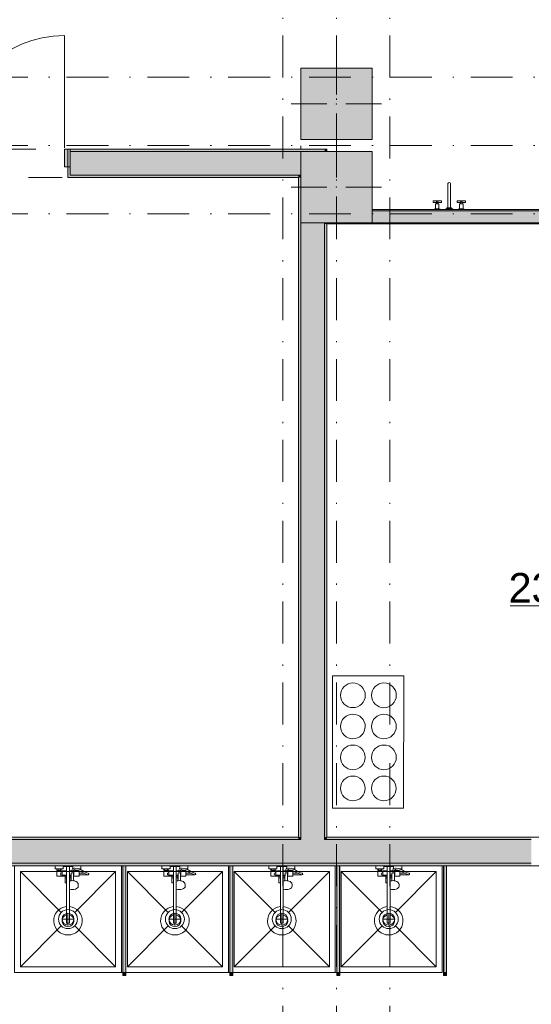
# Model space of a CAD drawing. Header units: millimetres. Extents: x 0 to 1184, y 0 to 836.
# Tile 41 of 61: x 775 to 818, y 287 to 370. Entities that reach past the tile are written whole.
import ezdxf
from ezdxf.xclip import XClip

# ---------------------------------------------------------------- set-up
doc = ezdxf.new("R2010")
doc.units = ezdxf.units.MM
doc.header["$MEASUREMENT"] = 0
doc.header["$XCLIPFRAME"] = 0
doc.linetypes.add('Штриховая', pattern=[5.644444, 2.822222, -2.822222])
doc.linetypes.add('Штрихпунктирная', pattern=[6.702778, 3.527778, -1.763889, 0, -1.411111])
for name, color, linetype in [('Интерьер - Оборудование', 7, 'Continuous'), ('Интерьер - Сантехника', 7, 'Continuous'), ('Конструктив - Колонны', 7, 'Continuous'), ('Конструктив - Навесные Стены', 7, 'Continuous'), ('Конструктив - Стены Блок 100 нов', 7, 'Continuous'), ('Конструктив - Стены Блок 200 нов', 7, 'Continuous'), ('Элемент Модели - Зона', 7, 'Continuous'), ('Элемент Модели - Оси', 7, 'Continuous')]:
    doc.layers.add(name, color=color, linetype=linetype)
doc.styles.add('СГЕНЕРИР_СТИЛЬ_3', font='txt')

# ---------------------------------------------------------------- blocks, each defined once
blk = doc.blocks.new('Чертеж_4_4', base_point=(-278.479, 89.564))
at = {"layer": 'Интерьер - Оборудование', "linetype": 'Continuous', "lineweight": 0, "true_color": 0x000000}
for points in [[(783.788, 298.965), (783.548, 298.965), (783.548, 289.965), (783.788, 289.965)], [(792.788, 298.965), (792.548, 298.965), (792.548, 289.965), (792.788, 289.965)], [(801.788, 298.965), (801.548, 298.965), (801.548, 289.965), (801.788, 289.965)], [(810.788, 298.965), (810.548, 298.965), (810.548, 289.965), (810.788, 289.965)]]:
    blk.add_hatch(color=18, dxfattribs=at).paths.add_polyline_path(points)
at = {"layer": 'Интерьер - Оборудование', "linetype": 'Continuous', "lineweight": 0, "true_color": 0x666666}
for points in [[(783.793, 289.715), (783.793, 289.965), (783.543, 289.965), (783.543, 289.715)], [(792.793, 289.715), (792.793, 289.965), (792.543, 289.965), (792.543, 289.715)], [(801.793, 289.715), (801.793, 289.965), (801.543, 289.965), (801.543, 289.715)], [(810.793, 289.715), (810.793, 289.965), (810.543, 289.965), (810.543, 289.715)]]:
    blk.add_hatch(color=251, dxfattribs=at).paths.add_polyline_path(points)
at = {"layer": 'Конструктив - Колонны', "linetype": 'Continuous', "lineweight": 0, "true_color": 0x000000}
for points in [[(798.521, 360.064), (804.521, 360.064), (804.521, 366.064), (798.521, 366.064)], [(798.521, 353.064), (804.521, 353.064), (804.521, 359.064), (798.521, 359.064)]]:
    blk.add_hatch(color=18, dxfattribs=at).paths.add_polyline_path(points)
at = {"layer": 'Конструктив - Навесные Стены', "linetype": 'Continuous', "lineweight": 0, "true_color": 0x000000}
blk.add_hatch(color=18, dxfattribs=at).paths.add_polyline_path([(778.621, 357.764), (779.121, 357.764), (779.121, 359.264), (778.621, 359.264)])
at = {"layer": 'Конструктив - Стены Блок 100 нов', "linetype": 'Continuous', "lineweight": 0, "true_color": 0x000000}
for points in [[(845.321, 354.164), (804.521, 354.164), (804.521, 354.064), (845.321, 354.064)], [(804.521, 353.064), (845.321, 353.064), (845.321, 354.064), (804.521, 354.064)], [(800.721, 352.964), (845.321, 352.964), (845.321, 353.064), (800.721, 353.064)]]:
    blk.add_hatch(color=18, dxfattribs=at).paths.add_polyline_path(points)
at = {"layer": 'Конструктив - Стены Блок 200 нов', "linetype": 'Continuous', "lineweight": 0, "true_color": 0x000000}
for points in [[(779.121, 356.864), (779.121, 357.064), (779.121, 359.264), (778.921, 359.264), (778.921, 356.864)], [(779.121, 359.264), (779.121, 359.064), (800.521, 359.064), (800.521, 359.264)], [(779.121, 357.064), (798.521, 357.064), (798.521, 359.064), (779.121, 359.064)], [(800.521, 359.264), (800.521, 359.064), (800.721, 359.264)], [(800.521, 359.064), (800.721, 359.064), (800.721, 359.264)], [(779.121, 356.864), (798.321, 356.864), (798.321, 357.064), (779.121, 357.064)], [(798.321, 356.864), (798.521, 357.064), (798.321, 357.064)], [(798.321, 356.864), (798.521, 356.864), (798.521, 357.064)], [(798.321, 356.864), (798.321, 301.365), (798.521, 301.365), (798.521, 356.864)], [(798.521, 353.064), (798.521, 301.365), (800.521, 301.365), (800.521, 353.064)], [(800.521, 353.064), (800.521, 352.964), (800.721, 352.964), (800.721, 353.064)], [(800.521, 352.964), (800.521, 301.365), (800.721, 301.365), (800.721, 352.964)], [(798.321, 301.365), (714.721, 301.365), (714.721, 301.165), (798.321, 301.165)], [(798.521, 301.165), (714.721, 301.165), (714.721, 299.165), (798.521, 299.165)], [(798.321, 301.165), (798.521, 301.165), (798.521, 301.365), (798.321, 301.365)], [(798.521, 301.165), (800.521, 301.165), (800.521, 301.365), (798.521, 301.365)], [(798.521, 299.165), (800.521, 299.165), (800.521, 301.165), (798.521, 301.165)], [(800.521, 301.165), (800.721, 301.165), (800.721, 301.365), (800.521, 301.365)], [(800.521, 301.165), (800.521, 299.165), (817.923, 299.165), (817.923, 300.115), (817.923, 301.165)], [(800.721, 301.165), (817.923, 301.165), (817.923, 301.365), (800.721, 301.365)], [(714.721, 298.965), (817.923, 298.965), (817.923, 299.165), (714.721, 299.165)]]:
    blk.add_hatch(color=18, dxfattribs=at).paths.add_polyline_path(points)
at = {"layer": 'Интерьер - Оборудование', "color": 7, "linetype": 'Continuous', "lineweight": 15}
for p, q in [((809.934, 354.774), (809.953, 354.793)), ((809.934, 354.664), (810.064, 354.664)), ((810.064, 354.774), (810.045, 354.793)), ((811.964, 354.774), (811.983, 354.793)), ((812.094, 354.664), (811.964, 354.664)), ((812.094, 354.774), (812.075, 354.793)), ((810.174, 354.199), (809.824, 354.199)), ((809.849, 354.234), (810.149, 354.234)), ((811.854, 354.199), (812.204, 354.199)), ((812.179, 354.234), (811.879, 354.234)), ((777.993, 298.705), (778.353, 298.705)), ((778.033, 298.565), (778.313, 298.565)), ((778.033, 298.485), (778.313, 298.485)), ((778.083, 298.705), (778.083, 298.565)), ((778.263, 298.705), (778.263, 298.565)), ((778.423, 298.485), (778.423, 298.165)), ((778.803, 298.885), (779.043, 298.885)), ((778.803, 298.525), (778.803, 297.515)), ((779.043, 296.995), (779.043, 298.525)), ((779.188, 297.875), (779.193, 298.297)), ((779.193, 298.297), (779.195, 298.313)), ((779.195, 298.313), (779.202, 298.329)), ((779.202, 298.329), (779.213, 298.342)), ((779.213, 298.342), (779.228, 298.352)), ((779.228, 298.352), (779.243, 298.357)), ((779.367, 298.525), (779.229, 298.525)), ((779.267, 298.369), (779.243, 298.358)), ((779.243, 298.358), (779.243, 298.357)), ((779.243, 298.357), (779.245, 298.358)), ((779.245, 298.358), (779.263, 298.36)), ((779.263, 298.36), (779.323, 298.36)), ((779.293, 298.373), (779.267, 298.369)), ((779.319, 298.369), (779.293, 298.373)), ((779.343, 298.358), (779.319, 298.369)), ((779.323, 298.36), (779.341, 298.358)), ((779.338, 298.735), (779.333, 298.733)), ((779.35, 298.738), (779.338, 298.735)), ((779.341, 298.358), (779.343, 298.357)), ((779.343, 298.358), (779.343, 298.357)), ((779.343, 298.357), (779.358, 298.352)), ((779.482, 298.76), (779.35, 298.738)), ((779.358, 298.352), (779.372, 298.342)), ((779.372, 298.342), (779.384, 298.329)), ((779.384, 298.329), (779.391, 298.313)), ((779.391, 298.313), (779.393, 298.297)), ((779.395, 298.085), (779.393, 298.297)), ((779.423, 298.165), (779.423, 298.485)), ((779.423, 298.445), (779.423, 298.472)), ((779.423, 298.414), (779.423, 298.445)), ((779.423, 298.38), (779.423, 298.414)), ((779.495, 298.76), (779.482, 298.76)), ((779.506, 298.627), (779.491, 298.629)), ((779.54, 298.752), (779.495, 298.76)), ((779.698, 298.59), (779.506, 298.627)), ((779.533, 298.565), (779.583, 298.565)), ((779.813, 298.485), (779.533, 298.485)), ((779.733, 298.715), (779.54, 298.752)), ((779.583, 298.612), (779.583, 298.565)), ((779.583, 298.565), (779.763, 298.565)), ((779.813, 298.549), (779.698, 298.59)), ((779.853, 298.672), (779.733, 298.715)), ((779.744, 298.71), (779.744, 298.71)), ((779.76, 298.705), (779.853, 298.705)), ((779.763, 298.567), (779.763, 298.565)), ((779.763, 298.565), (779.767, 298.565)), ((779.853, 298.33), (779.853, 298.2)), ((780.457, 298.248), (780.267, 298.33)), ((780.593, 298.203), (780.457, 298.248)), ((783.543, 289.965), (783.543, 298.965)), ((783.543, 298.965), (783.548, 298.965)), ((783.793, 298.965), (783.788, 298.965)), ((783.793, 289.965), (783.793, 298.965)), ((786.993, 298.705), (787.353, 298.705)), ((787.033, 298.565), (787.313, 298.565)), ((787.033, 298.485), (787.313, 298.485)), ((787.083, 298.705), (787.083, 298.565)), ((787.263, 298.705), (787.263, 298.565)), ((787.423, 298.485), (787.423, 298.165)), ((787.803, 298.885), (788.043, 298.885)), ((787.803, 298.525), (787.803, 297.515)), ((788.043, 296.995), (788.043, 298.525)), ((788.188, 297.875), (788.193, 298.297)), ((788.193, 298.297), (788.195, 298.313)), ((788.195, 298.313), (788.202, 298.329)), ((788.202, 298.329), (788.213, 298.342)), ((788.213, 298.342), (788.228, 298.352)), ((788.228, 298.352), (788.243, 298.357)), ((788.367, 298.525), (788.229, 298.525)), ((788.267, 298.369), (788.243, 298.358)), ((788.243, 298.358), (788.243, 298.357)), ((788.243, 298.357), (788.245, 298.358)), ((788.245, 298.358), (788.263, 298.36)), ((788.263, 298.36), (788.323, 298.36)), ((788.293, 298.373), (788.267, 298.369)), ((788.319, 298.369), (788.293, 298.373)), ((788.343, 298.358), (788.319, 298.369)), ((788.323, 298.36), (788.341, 298.358)), ((788.338, 298.735), (788.333, 298.733)), ((788.35, 298.738), (788.338, 298.735)), ((788.341, 298.358), (788.343, 298.357)), ((788.343, 298.358), (788.343, 298.357)), ((788.343, 298.357), (788.358, 298.352)), ((788.482, 298.76), (788.35, 298.738)), ((788.358, 298.352), (788.372, 298.342)), ((788.372, 298.342), (788.384, 298.329)), ((788.384, 298.329), (788.391, 298.313)), ((788.391, 298.313), (788.393, 298.297)), ((788.395, 298.085), (788.393, 298.297)), ((788.423, 298.165), (788.423, 298.485)), ((788.423, 298.445), (788.423, 298.472)), ((788.423, 298.414), (788.423, 298.445)), ((788.423, 298.38), (788.423, 298.414)), ((788.495, 298.76), (788.482, 298.76)), ((788.506, 298.627), (788.491, 298.629)), ((788.54, 298.752), (788.495, 298.76)), ((788.698, 298.59), (788.506, 298.627)), ((788.533, 298.565), (788.583, 298.565)), ((788.813, 298.485), (788.533, 298.485)), ((788.733, 298.715), (788.54, 298.752)), ((788.583, 298.612), (788.583, 298.565)), ((788.583, 298.565), (788.763, 298.565)), ((788.813, 298.549), (788.698, 298.59)), ((788.853, 298.672), (788.733, 298.715)), ((788.744, 298.71), (788.744, 298.71)), ((788.76, 298.705), (788.853, 298.705)), ((788.763, 298.567), (788.763, 298.565)), ((788.763, 298.565), (788.767, 298.565)), ((788.853, 298.33), (788.853, 298.2)), ((789.457, 298.248), (789.267, 298.33)), ((789.593, 298.203), (789.457, 298.248)), ((792.543, 289.965), (792.543, 298.965)), ((792.543, 298.965), (792.548, 298.965)), ((792.793, 298.965), (792.788, 298.965)), ((792.793, 289.965), (792.793, 298.965)), ((795.993, 298.705), (796.353, 298.705)), ((796.033, 298.565), (796.313, 298.565)), ((796.033, 298.485), (796.313, 298.485)), ((796.083, 298.705), (796.083, 298.565)), ((796.263, 298.705), (796.263, 298.565)), ((796.423, 298.485), (796.423, 298.165)), ((796.803, 298.885), (797.043, 298.885)), ((796.803, 298.525), (796.803, 297.515)), ((797.043, 296.995), (797.043, 298.525)), ((797.188, 297.875), (797.193, 298.297)), ((797.193, 298.297), (797.195, 298.313)), ((797.195, 298.313), (797.202, 298.329)), ((797.202, 298.329), (797.213, 298.342)), ((797.213, 298.342), (797.228, 298.352)), ((797.228, 298.352), (797.243, 298.357)), ((797.367, 298.525), (797.229, 298.525)), ((797.267, 298.369), (797.243, 298.358)), ((797.243, 298.358), (797.243, 298.357)), ((797.243, 298.357), (797.245, 298.358)), ((797.245, 298.358), (797.263, 298.36)), ((797.263, 298.36), (797.323, 298.36)), ((797.293, 298.373), (797.267, 298.369)), ((797.319, 298.369), (797.293, 298.373)), ((797.343, 298.358), (797.319, 298.369)), ((797.323, 298.36), (797.341, 298.358)), ((797.338, 298.735), (797.333, 298.733)), ((797.35, 298.738), (797.338, 298.735)), ((797.341, 298.358), (797.343, 298.357)), ((797.343, 298.358), (797.343, 298.357)), ((797.343, 298.357), (797.358, 298.352)), ((797.482, 298.76), (797.35, 298.738)), ((797.358, 298.352), (797.372, 298.342)), ((797.372, 298.342), (797.384, 298.329)), ((797.384, 298.329), (797.391, 298.313)), ((797.391, 298.313), (797.393, 298.297)), ((797.395, 298.085), (797.393, 298.297)), ((797.423, 298.165), (797.423, 298.485)), ((797.423, 298.445), (797.423, 298.472)), ((797.423, 298.414), (797.423, 298.445)), ((797.423, 298.38), (797.423, 298.414)), ((797.495, 298.76), (797.482, 298.76)), ((797.506, 298.627), (797.491, 298.629)), ((797.54, 298.752), (797.495, 298.76)), ((797.698, 298.59), (797.506, 298.627)), ((797.533, 298.565), (797.583, 298.565)), ((797.813, 298.485), (797.533, 298.485)), ((797.733, 298.715), (797.54, 298.752)), ((797.583, 298.612), (797.583, 298.565)), ((797.583, 298.565), (797.763, 298.565)), ((797.813, 298.549), (797.698, 298.59)), ((797.853, 298.672), (797.733, 298.715)), ((797.744, 298.71), (797.744, 298.71)), ((797.76, 298.705), (797.853, 298.705)), ((797.763, 298.567), (797.763, 298.565)), ((797.763, 298.565), (797.767, 298.565)), ((797.853, 298.33), (797.853, 298.2)), ((798.457, 298.248), (798.267, 298.33)), ((798.593, 298.203), (798.457, 298.248)), ((801.543, 289.965), (801.543, 298.965)), ((801.543, 298.965), (801.548, 298.965)), ((801.793, 298.965), (801.788, 298.965)), ((801.793, 289.965), (801.793, 298.965)), ((804.993, 298.705), (805.353, 298.705)), ((805.033, 298.565), (805.313, 298.565)), ((805.033, 298.485), (805.313, 298.485)), ((805.083, 298.705), (805.083, 298.565)), ((805.263, 298.705), (805.263, 298.565)), ((805.423, 298.485), (805.423, 298.165)), ((805.803, 298.885), (806.043, 298.885)), ((805.803, 298.525), (805.803, 297.515)), ((806.043, 296.995), (806.043, 298.525)), ((806.188, 297.875), (806.193, 298.297)), ((806.193, 298.297), (806.195, 298.313)), ((806.195, 298.313), (806.202, 298.329)), ((806.202, 298.329), (806.213, 298.342)), ((806.213, 298.342), (806.228, 298.352)), ((806.228, 298.352), (806.243, 298.357)), ((806.367, 298.525), (806.229, 298.525)), ((806.267, 298.369), (806.243, 298.358)), ((806.243, 298.358), (806.243, 298.357)), ((806.243, 298.357), (806.245, 298.358)), ((806.245, 298.358), (806.263, 298.36)), ((806.263, 298.36), (806.323, 298.36)), ((806.293, 298.373), (806.267, 298.369)), ((806.319, 298.369), (806.293, 298.373)), ((806.343, 298.358), (806.319, 298.369)), ((806.323, 298.36), (806.341, 298.358)), ((806.338, 298.735), (806.333, 298.733)), ((806.35, 298.738), (806.338, 298.735)), ((806.341, 298.358), (806.343, 298.357)), ((806.343, 298.358), (806.343, 298.357)), ((806.343, 298.357), (806.358, 298.352)), ((806.482, 298.76), (806.35, 298.738)), ((806.358, 298.352), (806.372, 298.342)), ((806.372, 298.342), (806.384, 298.329)), ((806.384, 298.329), (806.391, 298.313)), ((806.391, 298.313), (806.393, 298.297)), ((806.395, 298.085), (806.393, 298.297)), ((806.423, 298.165), (806.423, 298.485)), ((806.423, 298.445), (806.423, 298.472)), ((806.423, 298.414), (806.423, 298.445)), ((806.423, 298.38), (806.423, 298.414)), ((806.495, 298.76), (806.482, 298.76)), ((806.506, 298.627), (806.491, 298.629)), ((806.54, 298.752), (806.495, 298.76)), ((806.698, 298.59), (806.506, 298.627)), ((806.533, 298.565), (806.583, 298.565)), ((806.813, 298.485), (806.533, 298.485)), ((806.733, 298.715), (806.54, 298.752)), ((806.583, 298.612), (806.583, 298.565)), ((806.583, 298.565), (806.763, 298.565)), ((806.813, 298.549), (806.698, 298.59)), ((806.853, 298.672), (806.733, 298.715)), ((806.744, 298.71), (806.744, 298.71)), ((806.76, 298.705), (806.853, 298.705)), ((806.763, 298.567), (806.763, 298.565)), ((806.763, 298.565), (806.767, 298.565)), ((806.853, 298.33), (806.853, 298.2)), ((807.457, 298.248), (807.267, 298.33)), ((807.593, 298.203), (807.457, 298.248)), ((810.543, 289.965), (810.543, 298.965)), ((810.543, 298.965), (810.548, 298.965)), ((810.793, 298.965), (810.788, 298.965)), ((810.793, 289.965), (810.793, 298.965)), ((778.423, 298.165), (778.803, 298.165)), ((778.673, 298.085), (778.803, 298.085)), ((778.673, 297.935), (778.803, 297.935)), ((779.191, 298.165), (779.043, 298.165)), ((779.19, 298.085), (779.043, 298.085)), ((779.173, 297.935), (779.043, 297.935)), ((779.043, 297.682), (779.043, 297.682)), ((779.065, 297.663), (779.043, 297.653)), ((779.043, 297.541), (779.043, 297.542)), ((779.117, 297.677), (779.065, 297.663)), ((779.202, 297.697), (779.117, 297.677)), ((779.173, 298.085), (779.173, 297.69)), ((779.183, 297.692), (779.188, 297.875)), ((779.293, 297.704), (779.202, 297.697)), ((779.384, 297.697), (779.293, 297.704)), ((779.403, 297.692), (779.384, 297.697)), ((779.423, 298.165), (779.394, 298.165)), ((780.593, 298.203), (780.613, 298.2)), ((787.423, 298.165), (787.803, 298.165)), ((787.673, 298.085), (787.803, 298.085)), ((787.673, 297.935), (787.803, 297.935)), ((788.191, 298.165), (788.043, 298.165)), ((788.19, 298.085), (788.043, 298.085)), ((788.173, 297.935), (788.043, 297.935)), ((788.043, 297.682), (788.043, 297.682)), ((788.065, 297.663), (788.043, 297.653)), ((788.043, 297.541), (788.043, 297.542)), ((788.117, 297.677), (788.065, 297.663)), ((788.202, 297.697), (788.117, 297.677)), ((788.173, 298.085), (788.173, 297.69)), ((788.183, 297.692), (788.188, 297.875)), ((788.293, 297.704), (788.202, 297.697)), ((788.384, 297.697), (788.293, 297.704)), ((788.403, 297.692), (788.384, 297.697)), ((788.423, 298.165), (788.394, 298.165)), ((789.593, 298.203), (789.613, 298.2)), ((796.423, 298.165), (796.803, 298.165)), ((796.673, 298.085), (796.803, 298.085)), ((796.673, 297.935), (796.803, 297.935)), ((797.191, 298.165), (797.043, 298.165)), ((797.19, 298.085), (797.043, 298.085)), ((797.173, 297.935), (797.043, 297.935)), ((797.043, 297.682), (797.043, 297.682)), ((797.065, 297.663), (797.043, 297.653)), ((797.043, 297.541), (797.043, 297.542)), ((797.117, 297.677), (797.065, 297.663)), ((797.202, 297.697), (797.117, 297.677)), ((797.173, 298.085), (797.173, 297.69)), ((797.183, 297.692), (797.188, 297.875)), ((797.293, 297.704), (797.202, 297.697)), ((797.384, 297.697), (797.293, 297.704)), ((797.403, 297.692), (797.384, 297.697)), ((797.423, 298.165), (797.394, 298.165)), ((798.593, 298.203), (798.613, 298.2)), ((805.423, 298.165), (805.803, 298.165)), ((805.673, 298.085), (805.803, 298.085)), ((805.673, 297.935), (805.803, 297.935)), ((806.191, 298.165), (806.043, 298.165)), ((806.19, 298.085), (806.043, 298.085)), ((806.173, 297.935), (806.043, 297.935)), ((806.043, 297.682), (806.043, 297.682)), ((806.065, 297.663), (806.043, 297.653)), ((806.043, 297.541), (806.043, 297.542)), ((806.117, 297.677), (806.065, 297.663)), ((806.202, 297.697), (806.117, 297.677)), ((806.173, 298.085), (806.173, 297.69)), ((806.183, 297.692), (806.188, 297.875)), ((806.293, 297.704), (806.202, 297.697)), ((806.384, 297.697), (806.293, 297.704)), ((806.403, 297.692), (806.384, 297.697)), ((806.423, 298.165), (806.394, 298.165)), ((807.593, 298.203), (807.613, 298.2)), ((778.803, 295.529), (778.803, 294.115)), ((779.043, 295.529), (779.043, 294.115)), ((787.803, 295.529), (787.803, 294.115)), ((788.043, 295.529), (788.043, 294.115)), ((796.803, 295.529), (796.803, 294.115)), ((797.043, 295.529), (797.043, 294.115)), ((805.803, 295.529), (805.803, 294.115)), ((806.043, 295.529), (806.043, 294.115)), ((778.803, 294.115), (779.043, 294.115)), ((787.803, 294.115), (788.043, 294.115)), ((796.803, 294.115), (797.043, 294.115)), ((805.803, 294.115), (806.043, 294.115)), ((783.548, 289.965), (783.543, 289.965)), ((783.788, 289.965), (783.793, 289.965)), ((792.548, 289.965), (792.543, 289.965)), ((792.788, 289.965), (792.793, 289.965)), ((801.548, 289.965), (801.543, 289.965)), ((801.788, 289.965), (801.793, 289.965)), ((810.548, 289.965), (810.543, 289.965)), ((810.788, 289.965), (810.793, 289.965))]:
    blk.add_line(p, q, dxfattribs=at)
at = {"layer": 'Интерьер - Оборудование', "color": 7, "linetype": 'Continuous', "lineweight": 15, "flags": 128}
for points in [[(810.894, 354.304), (811.134, 354.304), (811.134, 356.355, 0.759247), (810.894, 356.355)], [(803.945, 313.299, 0.414214), (802.906, 314.339, 0.414214), (801.867, 313.3, 0.414214), (802.905, 312.26, 0.414214)], [(806.556, 313.298, 0.414214), (805.517, 314.338, 0.414214), (804.477, 313.299, 0.414214), (805.516, 312.259, 0.414214)], [(803.944, 310.676, 0.414214), (802.905, 311.715, 0.414214), (801.866, 310.677, 0.414214), (802.904, 309.637, 0.414214)], [(806.555, 310.675, 0.414214), (805.516, 311.714, 0.414214), (804.476, 310.676, 0.414214), (805.515, 309.636, 0.414214)], [(803.942, 308.078, 0.414214), (802.904, 309.117, 0.414214), (801.864, 308.079, 0.414214), (802.903, 307.039, 0.414214)], [(806.554, 308.077, 0.414214), (805.515, 309.116, 0.414214), (804.475, 308.078, 0.414214), (805.514, 307.038, 0.414214)], [(803.941, 305.467, 0.414214), (802.903, 306.507, 0.414214), (801.863, 305.468, 0.414214), (802.902, 304.428, 0.414214)], [(806.552, 305.466, 0.414214), (805.514, 306.506, 0.414214), (804.474, 305.467, 0.414214), (805.513, 304.427, 0.414214)], [(778.803, 295.529, 19.949874), (779.043, 295.529), (779.043, 296.995), (779.163, 296.966), (779.293, 296.956), (779.422, 296.966), (779.543, 296.995), (779.646, 297.04), (779.726, 297.1), (779.776, 297.169), (779.793, 297.243), (779.793, 297.35), (779.788, 297.381), (779.771, 297.455), (779.756, 297.482), (779.709, 297.549), (779.688, 297.567), (779.615, 297.621), (779.521, 297.663), (779.469, 297.677), (779.403, 297.692), (779.398, 297.875), (779.395, 298.085), (779.853, 298.085), (779.853, 298.2), (780.613, 298.2, 0.853753), (780.633, 298.327), (780.505, 298.369), (780.312, 298.452), (780.046, 298.604), (779.853, 298.672), (779.853, 298.705), (780.013, 298.705), (780.013, 298.965), (779.333, 298.965), (779.333, 298.733), (779.316, 298.723), (779.308, 298.714), (779.301, 298.703), (779.227, 298.525), (779.043, 298.525), (779.043, 298.885), (779.323, 298.885), (779.323, 298.965), (778.523, 298.965), (778.523, 298.885), (778.803, 298.885), (778.803, 298.525), (778.423, 298.525), (778.423, 298.485), (778.313, 298.485), (778.313, 298.565), (778.353, 298.565), (778.353, 298.705), (778.513, 298.705), (778.513, 298.965), (777.833, 298.965), (777.833, 298.705), (777.993, 298.705), (777.993, 298.565), (778.033, 298.565), (778.033, 298.485), (777.993, 298.485), (777.993, 298.085), (778.673, 298.085), (778.673, 297.515), (778.695, 297.515), (778.719, 297.515), (778.752, 297.515), (778.792, 297.515), (778.803, 297.515)], [(787.803, 295.529, 19.949874), (788.043, 295.529), (788.043, 296.995), (788.163, 296.966), (788.293, 296.956), (788.422, 296.966), (788.543, 296.995), (788.646, 297.04), (788.726, 297.1), (788.776, 297.169), (788.793, 297.243), (788.793, 297.35), (788.788, 297.381), (788.771, 297.455), (788.756, 297.482), (788.709, 297.549), (788.688, 297.567), (788.615, 297.621), (788.521, 297.663), (788.469, 297.677), (788.403, 297.692), (788.398, 297.875), (788.395, 298.085), (788.853, 298.085), (788.853, 298.2), (789.613, 298.2, 0.853753), (789.633, 298.327), (789.505, 298.369), (789.312, 298.452), (789.046, 298.604), (788.853, 298.672), (788.853, 298.705), (789.013, 298.705), (789.013, 298.965), (788.333, 298.965), (788.333, 298.733), (788.316, 298.723), (788.308, 298.714), (788.301, 298.703), (788.227, 298.525), (788.043, 298.525), (788.043, 298.885), (788.323, 298.885), (788.323, 298.965), (787.523, 298.965), (787.523, 298.885), (787.803, 298.885), (787.803, 298.525), (787.423, 298.525), (787.423, 298.485), (787.313, 298.485), (787.313, 298.565), (787.353, 298.565), (787.353, 298.705), (787.513, 298.705), (787.513, 298.965), (786.833, 298.965), (786.833, 298.705), (786.993, 298.705), (786.993, 298.565), (787.033, 298.565), (787.033, 298.485), (786.993, 298.485), (786.993, 298.085), (787.673, 298.085), (787.673, 297.515), (787.695, 297.515), (787.719, 297.515), (787.752, 297.515), (787.792, 297.515), (787.803, 297.515)], [(796.803, 295.529, 19.949874), (797.043, 295.529), (797.043, 296.995), (797.163, 296.966), (797.293, 296.956), (797.422, 296.966), (797.543, 296.995), (797.646, 297.04), (797.726, 297.1), (797.776, 297.169), (797.793, 297.243), (797.793, 297.35), (797.788, 297.381), (797.771, 297.455), (797.756, 297.482), (797.709, 297.549), (797.688, 297.567), (797.615, 297.621), (797.521, 297.663), (797.469, 297.677), (797.403, 297.692), (797.398, 297.875), (797.395, 298.085), (797.853, 298.085), (797.853, 298.2), (798.613, 298.2, 0.853753), (798.633, 298.327), (798.505, 298.369), (798.312, 298.452), (798.046, 298.604), (797.853, 298.672), (797.853, 298.705), (798.013, 298.705), (798.013, 298.965), (797.333, 298.965), (797.333, 298.733), (797.316, 298.723), (797.308, 298.714), (797.301, 298.703), (797.227, 298.525), (797.043, 298.525), (797.043, 298.885), (797.323, 298.885), (797.323, 298.965), (796.523, 298.965), (796.523, 298.885), (796.803, 298.885), (796.803, 298.525), (796.423, 298.525), (796.423, 298.485), (796.313, 298.485), (796.313, 298.565), (796.353, 298.565), (796.353, 298.705), (796.513, 298.705), (796.513, 298.965), (795.833, 298.965), (795.833, 298.705), (795.993, 298.705), (795.993, 298.565), (796.033, 298.565), (796.033, 298.485), (795.993, 298.485), (795.993, 298.085), (796.673, 298.085), (796.673, 297.515), (796.695, 297.515), (796.719, 297.515), (796.752, 297.515), (796.792, 297.515), (796.803, 297.515)], [(805.803, 295.529, 19.949874), (806.043, 295.529), (806.043, 296.995), (806.163, 296.966), (806.293, 296.956), (806.422, 296.966), (806.543, 296.995), (806.646, 297.04), (806.726, 297.1), (806.776, 297.169), (806.793, 297.243), (806.793, 297.35), (806.788, 297.381), (806.771, 297.455), (806.756, 297.482), (806.709, 297.549), (806.688, 297.567), (806.615, 297.621), (806.521, 297.663), (806.469, 297.677), (806.403, 297.692), (806.398, 297.875), (806.395, 298.085), (806.853, 298.085), (806.853, 298.2), (807.613, 298.2, 0.853753), (807.633, 298.327), (807.505, 298.369), (807.312, 298.452), (807.046, 298.604), (806.853, 298.672), (806.853, 298.705), (807.013, 298.705), (807.013, 298.965), (806.333, 298.965), (806.333, 298.733), (806.316, 298.723), (806.308, 298.714), (806.301, 298.703), (806.227, 298.525), (806.043, 298.525), (806.043, 298.885), (806.323, 298.885), (806.323, 298.965), (805.523, 298.965), (805.523, 298.885), (805.803, 298.885), (805.803, 298.525), (805.423, 298.525), (805.423, 298.485), (805.313, 298.485), (805.313, 298.565), (805.353, 298.565), (805.353, 298.705), (805.513, 298.705), (805.513, 298.965), (804.833, 298.965), (804.833, 298.705), (804.993, 298.705), (804.993, 298.565), (805.033, 298.565), (805.033, 298.485), (804.993, 298.485), (804.993, 298.085), (805.673, 298.085), (805.673, 297.515), (805.695, 297.515), (805.719, 297.515), (805.752, 297.515), (805.792, 297.515), (805.803, 297.515)]]:
    blk.add_lwpolyline(points, format="xyb", close=True, dxfattribs=at)
for points in [[(810.149, 354.664), (810.149, 354.234), (810.174, 354.234), (810.174, 354.199), (810.249, 354.199), (810.249, 354.164), (809.749, 354.164), (809.749, 354.199), (809.824, 354.199), (809.824, 354.234), (809.849, 354.234), (809.849, 354.664), (809.934, 354.664), (809.934, 354.774), (809.649, 354.774), (809.649, 354.904), (810.349, 354.904), (810.349, 354.774), (810.064, 354.774), (810.064, 354.664)], [(811.879, 354.664), (811.879, 354.234), (811.854, 354.234), (811.854, 354.199), (811.779, 354.199), (811.779, 354.164), (812.279, 354.164), (812.279, 354.199), (812.204, 354.199), (812.204, 354.234), (812.179, 354.234), (812.179, 354.664), (812.094, 354.664), (812.094, 354.774), (812.379, 354.774), (812.379, 354.904), (811.679, 354.904), (811.679, 354.774), (811.964, 354.774), (811.964, 354.664)], [(811.314, 354.234), (810.714, 354.234), (810.714, 354.164), (811.314, 354.164)], [(811.214, 354.304), (810.814, 354.304), (810.814, 354.234), (811.214, 354.234)], [(807.178, 303.81), (807.183, 314.936), (801.201, 314.938), (801.196, 303.812)], [(779.423, 298.525), (779.367, 298.525), (779.405, 298.615), (779.491, 298.629), (779.493, 298.565), (779.533, 298.565), (779.533, 298.485), (779.423, 298.485)], [(779.813, 298.485), (779.813, 298.549), (779.992, 298.485), (780.253, 298.336), (780.267, 298.33), (779.853, 298.33), (779.853, 298.485)], [(783.788, 298.965), (783.548, 298.965), (783.548, 289.965), (783.788, 289.965)], [(788.423, 298.525), (788.367, 298.525), (788.405, 298.615), (788.491, 298.629), (788.493, 298.565), (788.533, 298.565), (788.533, 298.485), (788.423, 298.485)], [(788.813, 298.485), (788.813, 298.549), (788.992, 298.485), (789.253, 298.336), (789.267, 298.33), (788.853, 298.33), (788.853, 298.485)], [(792.788, 298.965), (792.548, 298.965), (792.548, 289.965), (792.788, 289.965)], [(797.423, 298.525), (797.367, 298.525), (797.405, 298.615), (797.491, 298.629), (797.493, 298.565), (797.533, 298.565), (797.533, 298.485), (797.423, 298.485)], [(797.813, 298.485), (797.813, 298.549), (797.992, 298.485), (798.253, 298.336), (798.267, 298.33), (797.853, 298.33), (797.853, 298.485)], [(801.788, 298.965), (801.548, 298.965), (801.548, 289.965), (801.788, 289.965)], [(806.423, 298.525), (806.367, 298.525), (806.405, 298.615), (806.491, 298.629), (806.493, 298.565), (806.533, 298.565), (806.533, 298.485), (806.423, 298.485)], [(806.813, 298.485), (806.813, 298.549), (806.992, 298.485), (807.253, 298.336), (807.267, 298.33), (806.853, 298.33), (806.853, 298.485)], [(810.788, 298.965), (810.548, 298.965), (810.548, 289.965), (810.788, 289.965)], [(783.793, 289.715), (783.793, 289.965), (783.543, 289.965), (783.543, 289.715)], [(792.793, 289.715), (792.793, 289.965), (792.543, 289.965), (792.543, 289.715)], [(801.793, 289.715), (801.793, 289.965), (801.543, 289.965), (801.543, 289.715)], [(810.793, 289.715), (810.793, 289.965), (810.543, 289.965), (810.543, 289.715)]]:
    blk.add_lwpolyline(points, close=True, dxfattribs=at)
at = {"layer": 'Интерьер - Оборудование', "color": 7, "linetype": 'Continuous', "lineweight": 15}
for centre in [(809.999, 354.839), (812.029, 354.839)]:
    blk.add_circle(centre, 0.065, dxfattribs=at)
for centre, radius, start, end in [((778.378, 298.265), 0.09, 60, 300), ((787.378, 298.265), 0.09, 60, 300), ((796.378, 298.265), 0.09, 60, 300), ((805.378, 298.265), 0.09, 60, 300), ((778.923, 294.335), 0.5, 103.88654, 76.11346), ((787.923, 294.335), 0.5, 103.88654, 76.11346), ((796.923, 294.335), 0.5, 103.88654, 76.11346), ((805.923, 294.335), 0.5, 103.88654, 76.11346)]:
    blk.add_arc(centre, radius, start, end, dxfattribs=at)
at = {"layer": 'Интерьер - Сантехника', "color": 7, "linetype": 'Continuous', "lineweight": 15}
for p, q in [((774.923, 298.465), (774.923, 290.465)), ((782.923, 298.465), (774.923, 298.465)), ((774.923, 298.465), (778.357, 295.031)), ((782.923, 298.465), (779.489, 295.031)), ((782.923, 290.465), (782.923, 298.465)), ((783.923, 298.465), (783.923, 290.465)), ((791.923, 298.465), (783.923, 298.465)), ((783.923, 298.465), (787.357, 295.031)), ((791.923, 298.465), (788.489, 295.031)), ((791.923, 290.465), (791.923, 298.465)), ((792.923, 298.465), (792.923, 290.465)), ((800.923, 298.465), (792.923, 298.465)), ((792.923, 298.465), (796.357, 295.031)), ((800.923, 298.465), (797.489, 295.031)), ((800.923, 290.465), (800.923, 298.465)), ((801.923, 298.465), (801.923, 290.465)), ((809.923, 298.465), (801.923, 298.465)), ((801.923, 298.465), (805.357, 295.031)), ((809.923, 298.465), (806.489, 295.031)), ((809.923, 290.465), (809.923, 298.465)), ((778.923, 293.965), (778.923, 294.965)), ((787.923, 293.965), (787.923, 294.965)), ((796.923, 293.965), (796.923, 294.965)), ((805.923, 293.965), (805.923, 294.965)), ((778.423, 294.465), (779.423, 294.465)), ((787.423, 294.465), (788.423, 294.465)), ((796.423, 294.465), (797.423, 294.465)), ((805.423, 294.465), (806.423, 294.465)), ((774.923, 290.465), (778.357, 293.9)), ((782.923, 290.465), (779.489, 293.9)), ((783.923, 290.465), (787.357, 293.9)), ((791.923, 290.465), (788.489, 293.9)), ((792.923, 290.465), (796.357, 293.9)), ((800.923, 290.465), (797.489, 293.9)), ((801.923, 290.465), (805.357, 293.9)), ((809.923, 290.465), (806.489, 293.9)), ((774.923, 290.465), (782.923, 290.465)), ((783.923, 290.465), (791.923, 290.465)), ((792.923, 290.465), (800.923, 290.465)), ((801.923, 290.465), (809.923, 290.465))]:
    blk.add_line(p, q, dxfattribs=at)
at = {"layer": 'Интерьер - Сантехника', "color": 7, "linetype": 'Continuous', "lineweight": 15, "flags": 128}
for points in [[(774.423, 289.965), (783.423, 289.965), (783.423, 298.965), (774.423, 298.965)], [(783.423, 289.965), (792.423, 289.965), (792.423, 298.965), (783.423, 298.965)], [(792.423, 289.965), (801.423, 289.965), (801.423, 298.965), (792.423, 298.965)], [(801.423, 289.965), (810.423, 289.965), (810.423, 298.965), (801.423, 298.965)]]:
    blk.add_lwpolyline(points, close=True, dxfattribs=at)
at = {"layer": 'Интерьер - Сантехника', "color": 7, "linetype": 'Continuous', "lineweight": 15}
for centre, radius in [((778.923, 294.465), 0.8), ((778.923, 294.465), 0.5), ((787.923, 294.465), 0.8), ((787.923, 294.465), 0.5), ((796.923, 294.465), 0.8), ((796.923, 294.465), 0.5), ((805.923, 294.465), 0.8), ((805.923, 294.465), 0.5)]:
    blk.add_circle(centre, radius, dxfattribs=at)
at = {"layer": 'Конструктив - Колонны', "color": 251, "linetype": 'Continuous', "lineweight": 5, "true_color": 0x575757}
for p, q in [((801.521, 363.864), (801.521, 366.864)), ((800.721, 363.064), (797.721, 363.064)), ((802.321, 363.064), (805.321, 363.064)), ((801.521, 362.264), (801.521, 359.264)), ((801.521, 356.864), (801.521, 359.864)), ((800.721, 356.064), (797.721, 356.064)), ((802.321, 356.064), (805.321, 356.064)), ((801.521, 355.264), (801.521, 352.264))]:
    blk.add_line(p, q, dxfattribs=at)
at = {"layer": 'Конструктив - Колонны', "color": 251, "linetype": 'Continuous', "lineweight": 15, "true_color": 0x575757, "flags": 128}
for points in [[(798.521, 360.064), (804.521, 360.064), (804.521, 366.064), (798.521, 366.064)], [(798.521, 353.064), (804.521, 353.064), (804.521, 359.064), (798.521, 359.064)]]:
    blk.add_lwpolyline(points, close=True, dxfattribs=at)
at = {"layer": 'Конструктив - Колонны', "color": 251, "linetype": 'Continuous', "lineweight": 5, "true_color": 0x575757}
for p in [(801.521, 363.064), (801.521, 356.064)]:
    blk.add_point(p, dxfattribs=at)
at = {"layer": 'Конструктив - Навесные Стены', "color": 7, "linetype": 'Continuous', "lineweight": 15}
for p, q in [((778.621, 359.264), (778.621, 357.764)), ((779.121, 359.264), (778.621, 359.264)), ((779.121, 359.264), (779.121, 357.764)), ((779.121, 357.764), (778.621, 357.764))]:
    blk.add_line(p, q, dxfattribs=at)
at = {"layer": 'Конструктив - Стены Блок 100 нов', "color": 251, "linetype": 'Continuous', "lineweight": 20, "true_color": 0x575757}
for p, q in [((845.321, 354.064), (804.521, 354.064)), ((804.521, 353.064), (845.321, 353.064))]:
    blk.add_line(p, q, dxfattribs=at)
at = {"layer": 'Конструктив - Стены Блок 100 нов', "color": 251, "linetype": 'Continuous', "lineweight": 20, "true_color": 0x575757, "flags": 128}
for points in [[(845.321, 354.164), (804.521, 354.164)], [(800.721, 352.964), (845.321, 352.964)]]:
    blk.add_lwpolyline(points, dxfattribs=at)
at = {"layer": 'Конструктив - Стены Блок 200 нов', "color": 251, "linetype": 'Continuous', "lineweight": 20, "true_color": 0x575757}
for p, q in [((778.921, 359.264), (778.921, 356.864)), ((779.121, 359.264), (778.921, 359.264)), ((778.921, 359.264), (778.921, 356.864)), ((779.121, 357.064), (779.121, 359.264)), ((798.521, 359.064), (779.121, 359.064)), ((779.121, 357.064), (798.321, 357.064)), ((798.521, 357.064), (798.321, 357.064)), ((798.521, 357.064), (798.321, 357.064)), ((779.121, 356.864), (778.921, 356.864)), ((779.121, 356.864), (778.921, 356.864)), ((798.521, 353.064), (798.521, 301.365)), ((800.521, 301.365), (800.521, 353.064)), ((798.521, 301.165), (714.721, 301.165)), ((798.521, 301.365), (798.521, 301.165)), ((798.521, 301.365), (798.521, 301.165)), ((800.521, 301.165), (800.521, 301.365)), ((800.521, 301.165), (800.521, 301.365)), ((817.923, 301.165), (800.521, 301.165)), ((714.721, 299.165), (798.521, 299.165)), ((798.521, 299.165), (800.521, 299.165)), ((800.521, 299.165), (817.923, 299.165))]:
    blk.add_line(p, q, dxfattribs=at)
at = {"layer": 'Конструктив - Стены Блок 200 нов', "color": 251, "linetype": 'Continuous', "lineweight": 20, "true_color": 0x575757, "flags": 128}
for points in [[(800.521, 359.264), (779.121, 359.264)], [(800.721, 359.264), (800.521, 359.264)], [(800.721, 359.064), (800.721, 359.264)], [(779.121, 356.864), (798.321, 356.864)], [(798.321, 356.864), (798.321, 301.365)], [(800.721, 301.365), (800.721, 352.964)], [(798.321, 301.365), (714.721, 301.365)], [(817.923, 301.365), (800.721, 301.365)], [(714.721, 298.965), (817.923, 298.965)]]:
    blk.add_lwpolyline(points, dxfattribs=at)
at = {"layer": 'Элемент Модели - Зона', "color": 7, "linetype": 'Continuous', "lineweight": 15}
for p, q in [((778.621, 359.564), (778.621, 368.814)), ((778.621, 359.564), (778.621, 359.364)), ((778.621, 359.364), (778.621, 359.564)), ((816.139, 320.817), (829.144, 320.817))]:
    blk.add_line(p, q, dxfattribs=at)
at = {"layer": 'Элемент Модели - Зона', "color": 7, "linetype": 'Штриховая', "lineweight": 15, "flags": 128}
for points in [[(83.021, 539.138), (82.621, 539.138), (82.621, 452.764), (140.324, 452.764), (140.324, 480.98), (172.947, 513.615), (173.088, 513.474), (173.088, 513.764), (354.521, 513.764), (354.521, 513.564), (495.519, 513.564), (495.519, 513.764), (862.335, 513.764), (894.689, 481.329), (894.722, 477.983), (894.722, 452.614), (895.121, 452.614), (895.121, 432.564), (892.721, 432.564), (892.721, 446.564), (888.521, 446.564), (888.521, 450.564), (804.521, 450.564), (804.521, 446.564), (798.521, 446.564), (798.521, 450.564), (714.721, 450.564), (714.721, 359.264), (798.521, 359.264), (798.521, 366.064), (804.521, 366.064), (804.521, 354.164), (845.321, 354.164), (845.321, 363.264), (846.521, 363.264), (846.521, 301.365), (892.721, 301.365), (892.721, 352.064), (888.021, 352.064), (888.021, 367.064), (892.721, 367.064), (892.721, 417.564), (895.121, 417.564), (895.121, 291.065), (892.721, 291.065), (892.721, 298.965), (714.721, 298.965), (714.721, 236.065), (892.721, 236.065), (892.721, 266.565), (888.522, 266.565), (888.522, 272.82), (892.721, 272.82), (892.721, 276.065), (895.121, 276.065), (895.121, 272.765), (930.021, 272.765), (930.021, 461.615), (923.91, 461.615), (923.91, 539.564), (978.521, 539.564), (978.521, 542.564), (984.521, 542.564), (984.521, 539.564), (1131.771, 539.564), (1131.771, 540.564), (1122.771, 540.564), (1122.771, 564.564), (1048.521, 564.564), (1048.521, 626.364), (1026.821, 626.364), (1026.821, 632.564), (1013.35, 632.564), (984.521, 632.564), (984.521, 626.564), (978.521, 626.564), (978.521, 631.689), (969.519, 631.689), (894.521, 631.689), (894.521, 626.564), (888.521, 626.564), (888.521, 631.689), (804.521, 631.689), (804.521, 626.564), (798.521, 626.564), (798.521, 631.689), (714.521, 631.689), (714.521, 626.564), (708.521, 626.564), (708.521, 631.689), (628.021, 631.689), (628.021, 626.564), (622.021, 626.564), (621.021, 626.564), (621.021, 575.892), (496.022, 575.892), (496.022, 627.564), (496.022, 706.464), (496.122, 706.464), (496.122, 768.064), (468.721, 768.064), (468.721, 686.864), (461.167, 686.864), (461.167, 631.684), (444.522, 631.684), (444.522, 626.564), (438.522, 626.564), (438.522, 631.684), (354.521, 631.684), (354.521, 626.564), (348.521, 626.564), (348.521, 631.684), (331.772, 631.684), (331.772, 554.564), (331.772, 539.564), (264.521, 539.564), (264.521, 536.564), (258.521, 536.564), (258.521, 539.564), (174.521, 539.564), (174.521, 536.564), (168.521, 536.564), (168.521, 539.564), (89.021, 539.564), (89.021, 536.564), (83.021, 536.564)], [(714.721, 356.864), (714.721, 301.365), (798.321, 301.365), (798.321, 356.864)], [(800.721, 352.964), (800.721, 301.365), (845.321, 301.365), (845.321, 352.964)]]:
    blk.add_lwpolyline(points, close=True, dxfattribs=at)
at = {"layer": 'Элемент Модели - Зона', "color": 7, "linetype": 'Continuous', "lineweight": 15}
blk.add_arc((778.621, 359.564), 9.25, 90, 180, dxfattribs=at)
at = {"layer": 'Элемент Модели - Оси', "color": 7, "linetype": 'Штрихпунктирная', "lineweight": 15}
for p, q in [((797.021, 831.391), (797.021, 166.928)), ((801.521, 831.391), (801.521, 166.928)), ((806.021, 831.391), (806.021, 166.928)), ((71.316, 365.314), (1182.021, 365.314)), ((71.316, 359.564), (1182.021, 359.564)), ((71.316, 353.814), (1182.021, 353.814))]:
    blk.add_line(p, q, dxfattribs=at)
at = {"layer": 'Элемент Модели - Зона', "color": 7, "linetype": 'Continuous', "lineweight": 15, "insert": (822.642, 322.11), "char_height": 2.5, "attachment_point": 5, "style": 'СГЕНЕРИР_СТИЛЬ_3'}
blk.add_mtext('\\A1;{\\pqc;\\fArial|b0|i0|c204|p38;23,01 м²}', dxfattribs=at)

msp = doc.modelspace()

# ---------------------------------------------------------------- block references
at = {"color": 161, "linetype": 'Continuous', "lineweight": 40, "true_color": 0x83aefe}
ref = msp.add_blockref('Чертеж_4_4', (-278.479, 89.564), dxfattribs=at)
XClip(ref).set_block_clipping_path([(71.3162990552, 166.9277917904), (1182.0208577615, 831.3911731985)])

doc.saveas('drawing.dxf')
